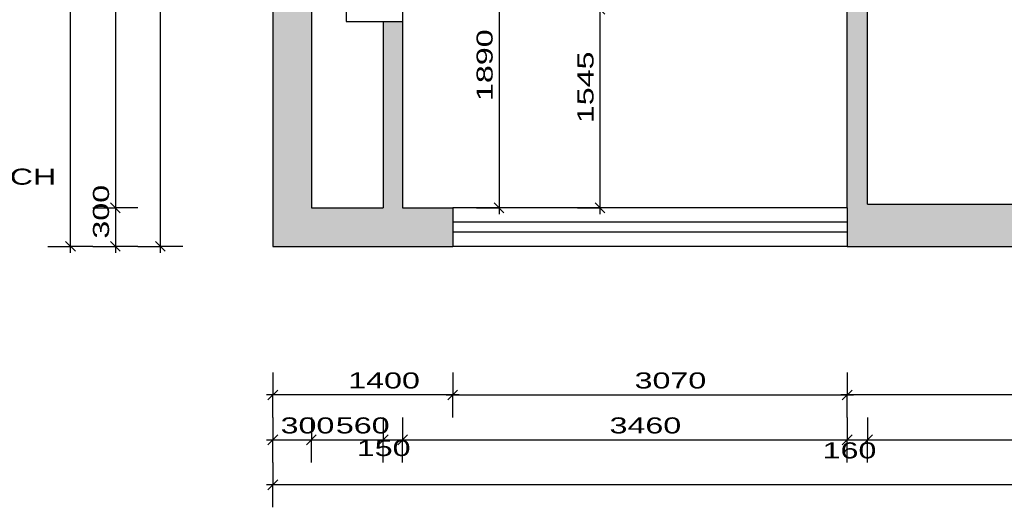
# Model space of a CAD drawing. Extents: x -196363 to 398972, y -489949 to -260582.
# Tile 134 of 256: x 153825 to 161488, y -390484 to -386688. Entities that reach past the tile are written whole.
import ezdxf

# ---------------------------------------------------------------- set-up
doc = ezdxf.new("R2010")
doc.units = 0
doc.header["$MEASUREMENT"] = 0
for name, color, linetype in [('bourani', 15, 'Continuous'), ('koty', 1, 'Continuous'), ('noszdiv', 1, 'Continuous'), ('srafbourani', 15, 'Continuous')]:
    doc.layers.add(name, color=color, linetype=linetype)
doc.styles.add('SPIRITTXTSTYLE1', font='ROMAN')
doc.dimstyles.new('SPIRITSTYLE217', dxfattribs={"dimtxt": 125, "dimasz": 12.7, "dimexe": 175, "dimexo": 980.799194, "dimgap": 50, "dimtad": 1, "dimdec": 3, "dimzin": 0, "dimdsep": 46, "dimlunit": 7, "dimtxsty": 'SPIRITTXTSTYLE1', "dimblk1": '_TICKMARKS217', "dimblk2": '_TICKMARKS217', "dimsah": 1, "dimcen": 0.09, "dimdle": 50, "dimclrd": 1, "dimclre": 1, "dimclrt": 1, "dimadec": 0, "dimazin": 0, "dimtfac": 1, "dimtdec": 4, "dimtofl": 0, "dimtmove": 1, "dimatfit": 0, "dimfxl": 0, "dimtolj": 1, "dimtzin": 0, "dimarcsym": 0})
doc.dimstyles.new('SPIRITSTYLE219', dxfattribs={"dimtxt": 125, "dimasz": 12.7, "dimexe": 175, "dimexo": 1330.793335, "dimgap": 50, "dimtad": 1, "dimdec": 3, "dimzin": 0, "dimdsep": 46, "dimlunit": 7, "dimtxsty": 'SPIRITTXTSTYLE1', "dimblk1": '_TICKMARKS219', "dimblk2": '_TICKMARKS219', "dimsah": 1, "dimcen": 0.09, "dimdle": 50, "dimclrd": 1, "dimclre": 1, "dimclrt": 1, "dimadec": 0, "dimazin": 0, "dimtfac": 1, "dimtdec": 4, "dimtofl": 0, "dimtmove": 1, "dimatfit": 0, "dimfxl": 0, "dimtolj": 1, "dimtzin": 0, "dimarcsym": 0})
doc.dimstyles.new('SPIRITSTYLE220', dxfattribs={"dimtxt": 125, "dimasz": 12.7, "dimexe": 175, "dimexo": 1630.78125, "dimgap": 50, "dimtad": 1, "dimdec": 3, "dimzin": 0, "dimdsep": 46, "dimlunit": 7, "dimtxsty": 'SPIRITTXTSTYLE1', "dimblk1": '_TICKMARKS220', "dimblk2": '_TICKMARKS220', "dimsah": 1, "dimcen": 0.09, "dimdle": 50, "dimclrd": 1, "dimclre": 1, "dimclrt": 1, "dimadec": 0, "dimazin": 0, "dimtfac": 1, "dimtdec": 4, "dimtofl": 0, "dimtmove": 1, "dimatfit": 0, "dimfxl": 0, "dimtolj": 1, "dimtzin": 0, "dimarcsym": 0})
doc.dimstyles.new('SPIRITSTYLE221', dxfattribs={"dimtxt": 125, "dimasz": 12.7, "dimexe": 175, "dimexo": 1660.794922, "dimgap": 50, "dimtad": 1, "dimdec": 3, "dimzin": 0, "dimdsep": 46, "dimlunit": 7, "dimtxsty": 'SPIRITTXTSTYLE1', "dimblk1": '_TICKMARKS221', "dimblk2": '_TICKMARKS221', "dimsah": 1, "dimcen": 0.09, "dimdle": 50, "dimclrd": 1, "dimclre": 1, "dimclrt": 1, "dimadec": 0, "dimazin": 0, "dimtfac": 1, "dimtdec": 4, "dimtofl": 0, "dimtmove": 1, "dimatfit": 0, "dimfxl": 0, "dimtolj": 1, "dimtzin": 0, "dimarcsym": 0})
doc.dimstyles.new('SPIRITSTYLE222', dxfattribs={"dimtxt": 125, "dimasz": 12.7, "dimexe": 175, "dimexo": 1680.787476, "dimgap": 50, "dimtad": 1, "dimdec": 3, "dimzin": 0, "dimdsep": 46, "dimlunit": 7, "dimtxsty": 'SPIRITTXTSTYLE1', "dimblk1": '_TICKMARKS222', "dimblk2": '_TICKMARKS222', "dimsah": 1, "dimcen": 0.09, "dimdle": 50, "dimclrd": 1, "dimclre": 1, "dimclrt": 1, "dimadec": 0, "dimazin": 0, "dimtfac": 1, "dimtdec": 4, "dimtofl": 0, "dimtmove": 1, "dimatfit": 0, "dimfxl": 0, "dimtolj": 1, "dimtzin": 0, "dimarcsym": 0})
doc.dimstyles.new('SPIRITSTYLE363', dxfattribs={"dimtxt": 125, "dimasz": 12.7, "dimexe": 175, "dimexo": 699.861328, "dimgap": 50, "dimtad": 1, "dimdec": 3, "dimzin": 0, "dimdsep": 46, "dimlunit": 7, "dimtxsty": 'SPIRITTXTSTYLE1', "dimblk1": '_TICKMARKS363', "dimblk2": '_TICKMARKS363', "dimsah": 1, "dimcen": 0.09, "dimdle": 50, "dimclrd": 1, "dimclre": 1, "dimclrt": 1, "dimadec": 0, "dimazin": 0, "dimtfac": 1, "dimtdec": 4, "dimtofl": 0, "dimtmove": 1, "dimatfit": 0, "dimfxl": 0, "dimtolj": 1, "dimtzin": 0, "dimarcsym": 0})
doc.dimstyles.new('SPIRITSTYLE365', dxfattribs={"dimtxt": 125, "dimasz": 12.7, "dimexe": 175, "dimexo": 1349.793701, "dimgap": 50, "dimtad": 1, "dimdec": 3, "dimzin": 0, "dimdsep": 46, "dimlunit": 7, "dimtxsty": 'SPIRITTXTSTYLE1', "dimblk1": '_TICKMARKS365', "dimblk2": '_TICKMARKS365', "dimsah": 1, "dimcen": 0.09, "dimdle": 50, "dimclrd": 1, "dimclre": 1, "dimclrt": 1, "dimadec": 0, "dimazin": 0, "dimtfac": 1, "dimtdec": 4, "dimtofl": 0, "dimtmove": 1, "dimatfit": 0, "dimfxl": 0, "dimtolj": 1, "dimtzin": 0, "dimarcsym": 0})
doc.dimstyles.new('SPIRITSTYLE366', dxfattribs={"dimtxt": 125, "dimasz": 12.7, "dimexe": 175, "dimexo": 2059.802979, "dimgap": 50, "dimtad": 1, "dimdec": 3, "dimzin": 0, "dimdsep": 46, "dimlunit": 7, "dimtxsty": 'SPIRITTXTSTYLE1', "dimblk1": '_TICKMARKS366', "dimblk2": '_TICKMARKS366', "dimsah": 1, "dimcen": 0.09, "dimdle": 50, "dimclrd": 1, "dimclre": 1, "dimclrt": 1, "dimadec": 0, "dimazin": 0, "dimtfac": 1, "dimtdec": 4, "dimtofl": 0, "dimtmove": 1, "dimatfit": 0, "dimfxl": 0, "dimtolj": 1, "dimtzin": 0, "dimarcsym": 0})
doc.dimstyles.new('SPIRITSTYLE367', dxfattribs={"dimtxt": 125, "dimasz": 12.7, "dimexe": 175, "dimexo": 1399.849609, "dimgap": 50, "dimtad": 1, "dimdec": 3, "dimzin": 0, "dimdsep": 46, "dimlunit": 7, "dimtxsty": 'SPIRITTXTSTYLE1', "dimblk1": '_TICKMARKS367', "dimblk2": '_TICKMARKS367', "dimsah": 1, "dimcen": 0.09, "dimdle": 50, "dimclrd": 1, "dimclre": 1, "dimclrt": 1, "dimadec": 0, "dimazin": 0, "dimtfac": 1, "dimtdec": 4, "dimtofl": 0, "dimtmove": 1, "dimatfit": 0, "dimfxl": 0, "dimtolj": 1, "dimtzin": 0, "dimarcsym": 0})
doc.dimstyles.new('SPIRITSTYLE393', dxfattribs={"dimtxt": 125, "dimasz": 12.7, "dimexe": 175, "dimexo": 1016.021851, "dimgap": 50, "dimtad": 1, "dimdec": 3, "dimzin": 0, "dimdsep": 46, "dimlunit": 7, "dimtxsty": 'SPIRITTXTSTYLE1', "dimblk1": '_TICKMARKS393', "dimblk2": '_TICKMARKS393', "dimsah": 1, "dimcen": 0.09, "dimdle": 50, "dimclrd": 1, "dimclre": 1, "dimclrt": 1, "dimadec": 0, "dimazin": 0, "dimtfac": 1, "dimtdec": 4, "dimtofl": 0, "dimtmove": 1, "dimatfit": 0, "dimfxl": 0, "dimtolj": 1, "dimtzin": 0, "dimarcsym": 0})
doc.dimstyles.new('SPIRITSTYLE394', dxfattribs={"dimtxt": 125, "dimasz": 12.7, "dimexe": 175, "dimexo": 236.261703, "dimgap": 50, "dimtad": 1, "dimdec": 3, "dimzin": 0, "dimdsep": 46, "dimlunit": 7, "dimtxsty": 'SPIRITTXTSTYLE1', "dimblk1": '_TICKMARKS394', "dimblk2": '_TICKMARKS394', "dimsah": 1, "dimcen": 0.09, "dimdle": 50, "dimclrd": 1, "dimclre": 1, "dimclrt": 1, "dimadec": 0, "dimazin": 0, "dimtfac": 1, "dimtdec": 4, "dimtofl": 0, "dimtmove": 1, "dimatfit": 0, "dimfxl": 0, "dimtolj": 1, "dimtzin": 0, "dimarcsym": 0})
pattern_1 = [(45.000008, (858026.688, -24615.152), (-8.41899395, 25.25696945), [0, -23.8125])]

# ---------------------------------------------------------------- blocks, each defined once
blk = doc.blocks.new('_TICKMARKS363')
at = {"color": 1, "linetype": 'Continuous'}
blk.add_line((-3, -3), (3, 3), dxfattribs=at)
blk = doc.blocks.new('*D853')
at = {"color": 1, "linetype": 'Continuous', "ltscale": 300}
for p, q in [((154919.90625, -388502.875, 1723.80005), (154919.90625, -383362.875, 1723.80005)), ((154744.90625, -383412.875, 1723.80005), (154919.90625, -383412.875, 1723.80005)), ((155094.90625, -383412.875, 1723.80005), (154919.90625, -383412.875, 1723.80005)), ((154744.90625, -388452.875, 1723.80005), (154919.90625, -388452.875, 1723.80005)), ((155094.90625, -388452.875, 1723.80005), (154919.90625, -388452.875, 1723.80005))]:
    blk.add_line(p, q, dxfattribs=at)
at = {"color": 1, "linetype": 'Continuous', "ltscale": 300, "xscale": 12.69999980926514, "yscale": 12.69999980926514, "zscale": 12.69999980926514}
for p, rotation in [((154919.90625, -383412.875, 1723.80005), 90.00000250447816), ((154919.90625, -388452.875, 1723.80005), 270.0000006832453)]:
    blk.add_blockref('_TICKMARKS363', p, dxfattribs=dict(at, rotation=rotation))
at = {"color": 1, "linetype": 'Continuous', "ltscale": 300, "style": 'SPIRITTXTSTYLE1', "width": 1.5}
blk.add_text('5040', height=125, rotation=90.000002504, dxfattribs=at).set_placement((154869.90625, -386051.90625, 1723.80005))
blk = doc.blocks.new('_TICKMARKS365')
at = {"color": 1, "linetype": 'Continuous'}
blk.add_line((-3, -3), (3, 3), dxfattribs=at)
blk = doc.blocks.new('*D859')
at = {"color": 1, "linetype": 'Continuous', "ltscale": 300}
for p, q in [((154569.921875, -379912.875, 1723.800049), (154569.921875, -388202.875, 1723.800049)), ((154394.921875, -379962.90625, 1723.800049), (154569.921875, -379962.90625, 1723.800049)), ((154744.90625, -379962.90625, 1723.800049), (154569.921875, -379962.90625, 1723.800049)), ((154394.921875, -388152.875, 1723.800049), (154569.921875, -388152.875, 1723.800049)), ((154744.90625, -388152.875, 1723.800049), (154569.921875, -388152.875, 1723.800049))]:
    blk.add_line(p, q, dxfattribs=at)
at = {"color": 1, "linetype": 'Continuous', "ltscale": 300, "xscale": 12.69999980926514, "yscale": 12.69999980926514, "zscale": 12.69999980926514}
for p, rotation in [((154569.921875, -379962.90625, 1723.800049), 90.00000250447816), ((154569.921875, -388152.875, 1723.800049), -90.00000250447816)]:
    blk.add_blockref('_TICKMARKS365', p, dxfattribs=dict(at, rotation=rotation))
at = {"color": 1, "linetype": 'Continuous', "ltscale": 300, "style": 'SPIRITTXTSTYLE1', "width": 1.5}
blk.add_text('8190', height=125, rotation=450.0000193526, dxfattribs=at).set_placement((154519.90625, -384170.96875, 1723.800049))
blk = doc.blocks.new('_TICKMARKS366')
at = {"color": 1, "linetype": 'Continuous'}
blk.add_line((-3, -3), (3, 3), dxfattribs=at)
blk = doc.blocks.new('*D860')
at = {"color": 1, "linetype": 'Continuous', "ltscale": 300}
for p, q in [((154394.921875, -388152.875, 1723.800049), (154569.921875, -388152.875, 1723.800049)), ((154569.921875, -388102.875, 1723.800049), (154569.921875, -388502.875, 1723.800049)), ((154744.90625, -388152.875, 1723.800049), (154569.921875, -388152.875, 1723.800049)), ((154394.921875, -388452.875, 1723.800049), (154569.921875, -388452.875, 1723.800049)), ((154744.90625, -388452.875, 1723.800049), (154569.921875, -388452.875, 1723.800049))]:
    blk.add_line(p, q, dxfattribs=at)
at = {"color": 1, "linetype": 'Continuous', "ltscale": 300, "xscale": 12.69999980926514, "yscale": 12.69999980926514, "zscale": 12.69999980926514}
for p, rotation in [((154569.921875, -388152.875, 1723.800049), 90.00000250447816), ((154569.921875, -388452.875, 1723.800049), -90.00000250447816)]:
    blk.add_blockref('_TICKMARKS366', p, dxfattribs=dict(at, rotation=rotation))
at = {"color": 1, "linetype": 'Continuous', "ltscale": 300, "style": 'SPIRITTXTSTYLE1', "width": 1.5}
blk.add_text('300', height=125, rotation=450.0000193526, dxfattribs=at).set_placement((154519.90625, -388392.15625, 1723.800049))
blk = doc.blocks.new('_TICKMARKS367')
at = {"color": 1, "linetype": 'Continuous'}
blk.add_line((-3, -3), (3, 3), dxfattribs=at)
blk = doc.blocks.new('*D861')
at = {"color": 1, "linetype": 'Continuous', "ltscale": 300}
for p, q in [((154219.921875, -388502.875, 1723.800049), (154219.921875, -379612.90625, 1723.800049)), ((154044.921875, -379662.90625, 1723.800049), (154219.921875, -379662.90625, 1723.800049)), ((154394.921875, -379662.90625, 1723.800049), (154219.921875, -379662.90625, 1723.800049)), ((154044.921875, -388452.875, 1723.800049), (154219.921875, -388452.875, 1723.800049)), ((154394.921875, -388452.875, 1723.800049), (154219.921875, -388452.875, 1723.800049))]:
    blk.add_line(p, q, dxfattribs=at)
at = {"color": 1, "linetype": 'Continuous', "ltscale": 300, "xscale": 12.69999980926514, "yscale": 12.69999980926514, "zscale": 12.69999980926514}
for p, rotation in [((154219.921875, -379662.90625, 1723.800049), 90.00000250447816), ((154219.921875, -388452.875, 1723.800049), 270.0000006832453)]:
    blk.add_blockref('_TICKMARKS367', p, dxfattribs=dict(at, rotation=rotation))
at = {"color": 1, "linetype": 'Continuous', "ltscale": 300, "style": 'SPIRITTXTSTYLE1', "width": 1.5}
blk.add_text('8790', height=125, rotation=90.0000025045, dxfattribs=at).set_placement((154169.921875, -384176.90625, 1723.800049))
blk = doc.blocks.new('_TICKMARKS217')
at = {"color": 1, "linetype": 'Continuous'}
blk.add_line((-3, -3), (3, 3), dxfattribs=at)
blk = doc.blocks.new('*D954')
at = {"color": 1, "linetype": 'Continuous', "ltscale": 300}
for p, q in [((160264.71875, -389433.65625, 1723.800049), (160264.71875, -389608.65625, 1723.800049)), ((163189.734375, -389433.65625, 1723.800049), (163189.734375, -389608.65625, 1723.800049)), ((163239.734375, -389608.65625, 1723.800049), (160214.734375, -389608.65625, 1723.800049)), ((160264.71875, -389783.65625, 1723.800049), (160264.71875, -389608.65625, 1723.800049)), ((163189.734375, -389783.65625, 1723.800049), (163189.734375, -389608.65625, 1723.800049))]:
    blk.add_line(p, q, dxfattribs=at)
at = {"color": 1, "linetype": 'Continuous', "ltscale": 300, "xscale": 12.69999980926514, "yscale": 12.69999980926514, "zscale": 12.69999980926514}
for p, rotation in [((160264.71875, -389608.65625, 1723.800049), 180.0000050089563), ((163189.734375, -389608.65625, 1723.800049), 360.0000100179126)]:
    blk.add_blockref('_TICKMARKS217', p, dxfattribs=dict(at, rotation=rotation))
at = {"color": 1, "linetype": 'Continuous', "ltscale": 300, "style": 'SPIRITTXTSTYLE1', "width": 1.5}
blk.add_text('2925', height=125, rotation=360.0000100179, dxfattribs=at).set_placement((161608.1875, -389558.6875, 1723.800049))
blk = doc.blocks.new('*D955')
at = {"color": 1, "linetype": 'Continuous', "ltscale": 300}
for p, q in [((157194.75, -389433.65625, 1723.80005), (157194.75, -389608.65625, 1723.80005)), ((160264.71875, -389433.65625, 1723.80005), (160264.71875, -389608.65625, 1723.80005)), ((157144.75, -389608.65625, 1723.80005), (160314.71875, -389608.65625, 1723.80005)), ((157194.75, -389783.65625, 1723.80005), (157194.75, -389608.65625, 1723.80005)), ((160264.71875, -389783.65625, 1723.80005), (160264.71875, -389608.65625, 1723.80005))]:
    blk.add_line(p, q, dxfattribs=at)
at = {"color": 1, "linetype": 'Continuous', "ltscale": 300, "xscale": 12.69999980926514, "yscale": 12.69999980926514, "zscale": 12.69999980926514, "rotation": 180.0000050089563}
blk.add_blockref('_TICKMARKS217', (157194.75, -389608.65625, 1723.80005), dxfattribs=at)
at = {"color": 1, "linetype": 'Continuous', "ltscale": 300, "xscale": 12.69999980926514, "yscale": 12.69999980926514, "zscale": 12.69999980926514}
blk.add_blockref('_TICKMARKS217', (160264.71875, -389608.65625, 1723.80005), dxfattribs=at)
at = {"color": 1, "linetype": 'Continuous', "ltscale": 300, "style": 'SPIRITTXTSTYLE1', "width": 1.5}
blk.add_text('3070', height=125, dxfattribs=at).set_placement((158610.6875, -389558.6875, 1723.80005))
blk = doc.blocks.new('*D956')
at = {"color": 1, "linetype": 'Continuous', "ltscale": 300}
for p, q in [((155794.765625, -389433.65625, 1723.800049), (155794.765625, -389608.65625, 1723.800049)), ((157194.75, -389433.65625, 1723.800049), (157194.75, -389608.65625, 1723.800049)), ((157244.734375, -389608.65625, 1723.800049), (155744.78125, -389608.65625, 1723.800049)), ((155794.765625, -389783.65625, 1723.800049), (155794.765625, -389608.65625, 1723.800049)), ((157194.75, -389783.65625, 1723.800049), (157194.75, -389608.65625, 1723.800049))]:
    blk.add_line(p, q, dxfattribs=at)
at = {"color": 1, "linetype": 'Continuous', "ltscale": 300, "xscale": 12.69999980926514, "yscale": 12.69999980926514, "zscale": 12.69999980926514}
for p, rotation in [((155794.765625, -389608.65625, 1723.800049), 180.0000050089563), ((157194.75, -389608.65625, 1723.800049), 360.0000100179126)]:
    blk.add_blockref('_TICKMARKS217', p, dxfattribs=dict(at, rotation=rotation))
at = {"color": 1, "linetype": 'Continuous', "ltscale": 300, "style": 'SPIRITTXTSTYLE1', "width": 1.5}
blk.add_text('1400', height=125, rotation=360.0000100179, dxfattribs=at).set_placement((156381.65625, -389558.6875, 1723.800049))
blk = doc.blocks.new('_TICKMARKS219')
at = {"color": 1, "linetype": 'Continuous'}
blk.add_line((-3, -3), (3, 3), dxfattribs=at)
blk = doc.blocks.new('*D957')
at = {"color": 1, "linetype": 'Continuous', "ltscale": 300}
for p, q in [((155794.765625, -389783.65625, 1723.800049), (155794.765625, -389958.65625, 1723.800049)), ((156094.703125, -389783.65625, 1723.800049), (156094.703125, -389958.65625, 1723.800049)), ((155744.78125, -389958.65625, 1723.800049), (156144.703125, -389958.65625, 1723.800049)), ((155794.765625, -390133.65625, 1723.800049), (155794.765625, -389958.65625, 1723.800049)), ((156094.703125, -390133.65625, 1723.800049), (156094.703125, -389958.65625, 1723.800049))]:
    blk.add_line(p, q, dxfattribs=at)
at = {"color": 1, "linetype": 'Continuous', "ltscale": 300, "xscale": 12.69999980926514, "yscale": 12.69999980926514, "zscale": 12.69999980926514, "rotation": 180.0000050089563}
blk.add_blockref('_TICKMARKS219', (155794.765625, -389958.65625, 1723.800049), dxfattribs=at)
at = {"color": 1, "linetype": 'Continuous', "ltscale": 300, "xscale": 12.69999980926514, "yscale": 12.69999980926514, "zscale": 12.69999980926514}
blk.add_blockref('_TICKMARKS219', (156094.703125, -389958.65625, 1723.800049), dxfattribs=at)
at = {"color": 1, "linetype": 'Continuous', "ltscale": 300, "style": 'SPIRITTXTSTYLE1', "width": 1.5}
blk.add_text('300', height=125, dxfattribs=at).set_placement((155855.453125, -389908.6875, 1723.800049))
blk = doc.blocks.new('_TICKMARKS220')
at = {"color": 1, "linetype": 'Continuous'}
blk.add_line((-3, -3), (3, 3), dxfattribs=at)
blk = doc.blocks.new('*D958')
at = {"color": 1, "linetype": 'Continuous', "ltscale": 300}
for p, q in [((156094.703125, -389783.65625, 1723.800049), (156094.703125, -389958.65625, 1723.800049)), ((156654.75, -389783.65625, 1723.800049), (156654.75, -389958.65625, 1723.800049)), ((156044.71875, -389958.65625, 1723.800049), (156704.75, -389958.65625, 1723.800049)), ((156094.703125, -390133.65625, 1723.800049), (156094.703125, -389958.65625, 1723.800049)), ((156654.75, -390133.65625, 1723.800049), (156654.75, -389958.65625, 1723.800049))]:
    blk.add_line(p, q, dxfattribs=at)
at = {"color": 1, "linetype": 'Continuous', "ltscale": 300, "xscale": 12.69999980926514, "yscale": 12.69999980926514, "zscale": 12.69999980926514, "rotation": 180.0000050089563}
blk.add_blockref('_TICKMARKS220', (156094.703125, -389958.65625, 1723.800049), dxfattribs=at)
at = {"color": 1, "linetype": 'Continuous', "ltscale": 300, "xscale": 12.69999980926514, "yscale": 12.69999980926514, "zscale": 12.69999980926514}
blk.add_blockref('_TICKMARKS220', (156654.75, -389958.65625, 1723.800049), dxfattribs=at)
at = {"color": 1, "linetype": 'Continuous', "ltscale": 300, "style": 'SPIRITTXTSTYLE1', "width": 1.5}
blk.add_text('560', height=125, dxfattribs=at).set_placement((156285.4375, -389908.6875, 1723.800049))
blk = doc.blocks.new('*D959')
at = {"color": 1, "linetype": 'Continuous', "ltscale": 300}
for p, q in [((156654.75, -389783.65625, 1723.80005), (156654.75, -389958.65625, 1723.80005)), ((156804.71875, -389783.65625, 1723.80005), (156804.71875, -389958.65625, 1723.80005)), ((156604.75, -389958.65625, 1723.80005), (156854.71875, -389958.65625, 1723.80005)), ((156654.75, -390133.65625, 1723.80005), (156654.75, -389958.65625, 1723.80005)), ((156804.71875, -390133.65625, 1723.80005), (156804.71875, -389958.65625, 1723.80005))]:
    blk.add_line(p, q, dxfattribs=at)
at = {"color": 1, "linetype": 'Continuous', "ltscale": 300, "xscale": 12.69999980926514, "yscale": 12.69999980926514, "zscale": 12.69999980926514, "rotation": 180.0000050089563}
blk.add_blockref('_TICKMARKS220', (156654.75, -389958.65625, 1723.80005), dxfattribs=at)
at = {"color": 1, "linetype": 'Continuous', "ltscale": 300, "xscale": 12.69999980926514, "yscale": 12.69999980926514, "zscale": 12.69999980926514}
blk.add_blockref('_TICKMARKS220', (156804.71875, -389958.65625, 1723.80005), dxfattribs=at)
at = {"color": 1, "linetype": 'Continuous', "ltscale": 300, "style": 'SPIRITTXTSTYLE1', "width": 1.5}
blk.add_text('150', height=125, dxfattribs=at).set_placement((156448.625, -390084.65625, 1723.80005))
blk = doc.blocks.new('*D960')
at = {"color": 1, "linetype": 'Continuous', "ltscale": 300}
for p, q in [((156804.71875, -389783.65625, 1723.800049), (156804.71875, -389958.65625, 1723.800049)), ((160264.71875, -389783.65625, 1723.800049), (160264.71875, -389958.65625, 1723.800049)), ((156754.71875, -389958.65625, 1723.800049), (160314.71875, -389958.65625, 1723.800049)), ((156804.71875, -390133.65625, 1723.800049), (156804.71875, -389958.65625, 1723.800049)), ((160264.71875, -390133.65625, 1723.800049), (160264.71875, -389958.65625, 1723.800049))]:
    blk.add_line(p, q, dxfattribs=at)
at = {"color": 1, "linetype": 'Continuous', "ltscale": 300, "xscale": 12.69999980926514, "yscale": 12.69999980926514, "zscale": 12.69999980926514, "rotation": 180.0000050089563}
blk.add_blockref('_TICKMARKS220', (156804.71875, -389958.65625, 1723.800049), dxfattribs=at)
at = {"color": 1, "linetype": 'Continuous', "ltscale": 300, "xscale": 12.69999980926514, "yscale": 12.69999980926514, "zscale": 12.69999980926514}
blk.add_blockref('_TICKMARKS220', (160264.71875, -389958.65625, 1723.800049), dxfattribs=at)
at = {"color": 1, "linetype": 'Continuous', "ltscale": 300, "style": 'SPIRITTXTSTYLE1', "width": 1.5}
blk.add_text('3460', height=125, dxfattribs=at).set_placement((158415.671875, -389908.6875, 1723.800049))
blk = doc.blocks.new('*D961')
at = {"color": 1, "linetype": 'Continuous', "ltscale": 300}
for p, q in [((160264.71875, -389783.65625, 1723.800049), (160264.71875, -389958.65625, 1723.800049)), ((160424.71875, -389783.65625, 1723.800049), (160424.71875, -389958.65625, 1723.800049)), ((160214.734375, -389958.65625, 1723.800049), (160474.703125, -389958.65625, 1723.800049)), ((160264.71875, -390133.65625, 1723.800049), (160264.71875, -389958.65625, 1723.800049)), ((160424.71875, -390133.65625, 1723.800049), (160424.71875, -389958.65625, 1723.800049))]:
    blk.add_line(p, q, dxfattribs=at)
at = {"color": 1, "linetype": 'Continuous', "ltscale": 300, "xscale": 12.69999980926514, "yscale": 12.69999980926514, "zscale": 12.69999980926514, "rotation": 180.0000050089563}
blk.add_blockref('_TICKMARKS219', (160264.71875, -389958.65625, 1723.800049), dxfattribs=at)
at = {"color": 1, "linetype": 'Continuous', "ltscale": 300, "xscale": 12.69999980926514, "yscale": 12.69999980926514, "zscale": 12.69999980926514}
blk.add_blockref('_TICKMARKS219', (160424.71875, -389958.65625, 1723.800049), dxfattribs=at)
at = {"color": 1, "linetype": 'Continuous', "ltscale": 300, "style": 'SPIRITTXTSTYLE1', "width": 1.5}
blk.add_text('160', height=125, dxfattribs=at).set_placement((160074.375, -390102.9375, 1723.800049))
blk = doc.blocks.new('_TICKMARKS221')
at = {"color": 1, "linetype": 'Continuous'}
blk.add_line((-3, -3), (3, 3), dxfattribs=at)
blk = doc.blocks.new('*D962')
at = {"color": 1, "linetype": 'Continuous', "ltscale": 300}
for p, q in [((160424.71875, -389783.65625, 1723.800049), (160424.71875, -389958.65625, 1723.800049)), ((174619.734375, -389783.65625, 1723.800049), (174619.734375, -389958.65625, 1723.800049)), ((160374.71875, -389958.65625, 1723.800049), (174669.734375, -389958.65625, 1723.800049)), ((160424.71875, -390133.65625, 1723.800049), (160424.71875, -389958.65625, 1723.800049)), ((174619.734375, -390133.65625, 1723.800049), (174619.734375, -389958.65625, 1723.800049))]:
    blk.add_line(p, q, dxfattribs=at)
at = {"color": 1, "linetype": 'Continuous', "ltscale": 300, "xscale": 12.69999980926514, "yscale": 12.69999980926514, "zscale": 12.69999980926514, "rotation": 180.0000050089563}
blk.add_blockref('_TICKMARKS221', (160424.71875, -389958.65625, 1723.800049), dxfattribs=at)
at = {"color": 1, "linetype": 'Continuous', "ltscale": 300, "xscale": 12.69999980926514, "yscale": 12.69999980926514, "zscale": 12.69999980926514}
blk.add_blockref('_TICKMARKS221', (174619.734375, -389958.65625, 1723.800049), dxfattribs=at)
at = {"color": 1, "linetype": 'Continuous', "ltscale": 300, "style": 'SPIRITTXTSTYLE1', "width": 1.5}
blk.add_text('14195', height=125, dxfattribs=at).set_placement((167385.3125, -389908.6875, 1723.800049))
blk = doc.blocks.new('_TICKMARKS222')
at = {"color": 1, "linetype": 'Continuous'}
blk.add_line((-3, -3), (3, 3), dxfattribs=at)
blk = doc.blocks.new('*D968')
at = {"color": 1, "linetype": 'Continuous', "ltscale": 300}
for p, q in [((155794.765625, -390133.65625, 1723.800049), (155794.765625, -390308.65625, 1723.800049)), ((181364.734375, -390133.65625, 1723.800049), (181364.734375, -390308.65625, 1723.800049)), ((181414.71875, -390308.65625, 1723.800049), (155744.78125, -390308.65625, 1723.800049)), ((155794.765625, -390483.65625, 1723.800049), (155794.765625, -390308.65625, 1723.800049)), ((181364.734375, -390483.65625, 1723.800049), (181364.734375, -390308.65625, 1723.800049))]:
    blk.add_line(p, q, dxfattribs=at)
at = {"color": 1, "linetype": 'Continuous', "ltscale": 300, "xscale": 12.69999980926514, "yscale": 12.69999980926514, "zscale": 12.69999980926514}
for p, rotation in [((155794.765625, -390308.65625, 1723.800049), 180.0000050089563), ((181364.734375, -390308.65625, 1723.800049), 360.0000100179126)]:
    blk.add_blockref('_TICKMARKS222', p, dxfattribs=dict(at, rotation=rotation))
at = {"color": 1, "linetype": 'Continuous', "ltscale": 300, "style": 'SPIRITTXTSTYLE1', "width": 1.5}
blk.add_text('25570', height=125, rotation=360.0000100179, dxfattribs=at).set_placement((168430.953125, -390258.6875, 1723.800049))
blk = doc.blocks.new('_TICKMARKS393')
at = {"color": 1, "linetype": 'Continuous'}
blk.add_line((-3, -3), (3, 3), dxfattribs=at)
blk = doc.blocks.new('*D991')
at = {"color": 1, "linetype": 'Continuous', "ltscale": 300}
for p, q in [((157555.75, -386212.875, 1723.80005), (157555.75, -388202.875, 1723.80005)), ((157380.75, -386262.875, 1723.80005), (157555.75, -386262.875, 1723.80005)), ((157730.75, -386262.875, 1723.80005), (157555.75, -386262.875, 1723.80005)), ((157380.75, -388152.875, 1723.80005), (157555.75, -388152.875, 1723.80005)), ((157730.75, -388152.875, 1723.80005), (157555.75, -388152.875, 1723.80005))]:
    blk.add_line(p, q, dxfattribs=at)
at = {"color": 1, "linetype": 'Continuous', "ltscale": 300, "xscale": 12.69999980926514, "yscale": 12.69999980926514, "zscale": 12.69999980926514}
for p, rotation in [((157555.75, -386262.875, 1723.80005), 90.00000250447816), ((157555.75, -388152.875, 1723.80005), -90.00000250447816)]:
    blk.add_blockref('_TICKMARKS393', p, dxfattribs=dict(at, rotation=rotation))
at = {"color": 1, "linetype": 'Continuous', "ltscale": 300, "style": 'SPIRITTXTSTYLE1', "width": 1.5}
blk.add_text('1890', height=125, rotation=450.000019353, dxfattribs=at).set_placement((157505.75, -387320.96875, 1723.80005))
blk = doc.blocks.new('_TICKMARKS394')
at = {"color": 1, "linetype": 'Continuous'}
blk.add_line((-3, -3), (3, 3), dxfattribs=at)
blk = doc.blocks.new('*D992')
at = {"color": 1, "linetype": 'Continuous', "ltscale": 300}
for p, q in [((158165.96875, -386607.875, 1723.80005), (158340.96875, -386607.875, 1723.80005)), ((158340.96875, -386557.875, 1723.80005), (158340.96875, -388202.875, 1723.80005)), ((158515.96875, -386607.875, 1723.80005), (158340.96875, -386607.875, 1723.80005)), ((158165.96875, -388152.875, 1723.80005), (158340.96875, -388152.875, 1723.80005)), ((158515.96875, -388152.875, 1723.80005), (158340.96875, -388152.875, 1723.80005))]:
    blk.add_line(p, q, dxfattribs=at)
at = {"color": 1, "linetype": 'Continuous', "ltscale": 300, "xscale": 12.69999980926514, "yscale": 12.69999980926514, "zscale": 12.69999980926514}
for p, rotation in [((158340.96875, -386607.875, 1723.80005), 90.00000250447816), ((158340.96875, -388152.875, 1723.80005), -90.00000250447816)]:
    blk.add_blockref('_TICKMARKS394', p, dxfattribs=dict(at, rotation=rotation))
at = {"color": 1, "linetype": 'Continuous', "ltscale": 300, "style": 'SPIRITTXTSTYLE1', "width": 1.5}
blk.add_text('1545', height=125, rotation=450.000019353, dxfattribs=at).set_placement((158290.96875, -387493.4375, 1723.80005))

msp = doc.modelspace()

# ---------------------------------------------------------------- hatches: boundary and pattern name
at = {"layer": 'srafbourani', "linetype": 'Continuous', "ltscale": 300}
h = msp.add_hatch(dxfattribs=at)
h.set_pattern_fill('Nasyp-1', color=15, scale=23.8125, angle=45.000008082, style=0, pattern_type=2)
h.set_pattern_definition(pattern_1)
h.paths.add_polyline_path([(163189.73438, -388452.875), (163189.73438, -388122.875), (160424.71875, -388122.875), (160424.71875, -382532.875), (160364.73438, -382532.875), (160364.73438, -382477.875), (160324.70312, -382477.875), (160324.70312, -382532.875), (160264.71875, -382532.875), (160264.71875, -388152.875), (160264.71875, -388452.875)], flags=0)
h = msp.add_hatch(dxfattribs=at)
h.set_pattern_fill('Nasyp-1', color=15, scale=23.8125, angle=45.000008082, style=0, pattern_type=2)
h.set_pattern_definition(pattern_1)
h.paths.add_polyline_path([(157194.75, -388452.875), (157194.75, -388152.875), (156804.71875, -388152.875), (156804.71875, -386702.90625), (156654.75, -386702.90625), (156654.75, -388152.875), (156094.70312, -388152.875), (156094.70312, -386412.875), (156364.73438, -386412.875), (156364.73438, -386262.875), (156094.70312, -386262.875), (156094.70312, -383412.875), (155794.76562, -383412.875), (155794.76562, -388452.875)], flags=0)

# ---------------------------------------------------------------- linework, layer by layer
at = {"layer": 'bourani', "color": 15, "linetype": 'Continuous', "ltscale": 300}
for p, q in [((160264.71875, -388152.875, 2623.80005), (160264.71875, -382532.875, 2623.80005)), ((160424.71875, -388122.875, 2623.80005), (160424.71875, -382532.875, 2623.80005)), ((155794.76562, -383412.875, 2623.80005), (155794.76562, -388452.875, 2623.80005)), ((156094.70312, -386412.875, 2623.80005), (156094.70312, -388152.875, 2623.80005)), ((156654.75, -386702.90625, 2623.80005), (156654.75, -388152.875, 2623.80005)), ((156804.71875, -386702.90625, 2623.80005), (156804.71875, -388152.875, 2623.80005)), ((156094.70312, -388152.875, 2623.80005), (156654.75, -388152.875, 2623.80005)), ((156804.71875, -388152.875, 2623.80005), (157194.75, -388152.875, 2623.80005)), ((157194.75, -388152.875, 2623.80005), (157194.75, -388452.875, 2623.80005)), ((160264.71875, -388152.875, 3447.6001), (157194.75, -388152.875, 3447.6001)), ((160264.71875, -388152.875, 2623.80005), (160264.71875, -388152.875, 2623.80005)), ((160264.71875, -388152.875, 2623.80005), (160264.71875, -388452.875, 2623.80005)), ((160424.71875, -388122.875, 2623.80005), (163189.73438, -388122.875, 2623.80005)), ((160264.71875, -388262.875, 3523.80005), (157194.75, -388262.875, 3523.80005)), ((160264.71875, -388342.875, 3523.80005), (157194.75, -388342.875, 3523.80005)), ((155794.76562, -388452.875, 2623.80005), (157194.75, -388452.875, 2623.80005)), ((160264.71875, -388452.875, 3447.6001), (157194.75, -388452.875, 3447.6001)), ((160264.71875, -388452.875, 2623.80005), (163189.73438, -388452.875, 2623.80005))]:
    msp.add_line(p, q, dxfattribs=at)
at = {"layer": 'noszdiv', "color": 1, "linetype": 'Continuous', "ltscale": 300}
for p, q in [((156804.71875, -386262.875, 2623.80005), (156804.71875, -386702.90625, 2623.80005)), ((156364.73438, -386412.875, 2623.80005), (156364.73438, -386702.90625, 2623.80005)), ((156364.73438, -386702.90625, 2623.80005), (156654.75, -386702.90625, 2623.80005)), ((156654.75, -386702.90625, 2623.80005), (156804.71875, -386702.90625, 2623.80005))]:
    msp.add_line(p, q, dxfattribs=at)

# ---------------------------------------------------------------- texts
at = {"layer": 'koty', "color": 1, "linetype": 'Continuous', "ltscale": 292.5, "style": 'SPIRITTXTSTYLE1', "width": 1.5}
msp.add_text('TLOU%%138%%141KA V MM - POZN%%193MKA', height=125, dxfattribs=at).set_placement((149664.70312, -387620.90625))
at = {"layer": 'koty', "color": 1, "linetype": 'Continuous', "ltscale": 304.799988, "style": 'SPIRITTXTSTYLE1', "width": 1.5}
msp.add_text('ÄB SLOUPY, ZDIVO Z CIHEL PLN%%221CH', height=125, dxfattribs=at).set_placement((149664.70312, -387972.25))

# ---------------------------------------------------------------- dimensions: what is measured, and where the dimension line sits
at = {"layer": 'koty', "color": 1, "linetype": 'Continuous', "ltscale": 300}
for base, p1, p2, dimstyle, picture, middle in [((154219.92188, -388452.875, 1723.80005), (155794.76562, -388452.875, 1723.80005), (155794.76562, -379662.90625, 1723.80005), 'SPIRITSTYLE367', '*D861', (154219.92188, -384057.875, 1723.80005)), ((154569.92188, -379962.90625, 1723.80005), (156094.70312, -379962.90625, 1723.80005), (156999.73438, -388152.875, 1723.80005), 'SPIRITSTYLE365', '*D859', (154569.92188, -384057.875, 1723.80005)), ((154919.90625, -388452.875, 1723.80005), (155794.76562, -388452.875, 1723.80005), (155794.76562, -383412.875, 1723.80005), 'SPIRITSTYLE363', '*D853', (154919.90625, -385932.875, 1723.80005)), ((157555.75, -386262.875, 1723.80005), (156364.73438, -386262.875, 1723.80005), (156364.73438, -388152.875, 1723.80005), 'SPIRITSTYLE393', '*D991', (157555.75, -387207.875, 1723.80005)), ((158340.96875, -386607.875, 1723.80005), (158752.23438, -386607.875, 1723.80005), (158729.76562, -388152.875, 1723.80005), 'SPIRITSTYLE394', '*D992', (158340.96875, -387380.375, 1723.80005)), ((154569.92188, -388152.875, 1723.80005), (156804.71875, -388152.875, 1723.80005), (156804.71875, -388452.875, 1723.80005), 'SPIRITSTYLE366', '*D860', (154569.92188, -388302.875, 1723.80005))]:
    dim = msp.add_linear_dim(base=base, p1=p1, p2=p2, angle=90.000002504, dimstyle=dimstyle, dxfattribs=at)
    dim.commit()
    dim.dimension.update_dxf_attribs({"geometry": picture, "text_midpoint": middle})
for base, p1, p2, dimstyle, picture, middle in [((155794.765625, -389958.65625, 1723.8000488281), (155794.765625, -388452.875, 1723.8000488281), (156094.703125, -388152.875, 1723.8000488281), 'SPIRITSTYLE219', '*D957', (155944.734375, -389958.65625, 1723.8000488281)), ((156094.70312, -389958.65625, 1723.80005), (156094.70312, -388152.875, 1723.80005), (156654.75, -388152.875, 1723.80005), 'SPIRITSTYLE220', '*D958', (156374.73438, -389958.65625, 1723.80005)), ((156804.71875, -389958.65625, 1723.80005), (156804.71875, -388152.875, 1723.80005), (160264.71875, -388152.875, 1723.80005), 'SPIRITSTYLE220', '*D960', (158534.71875, -389958.65625, 1723.80005)), ((160424.71875, -389958.65625, 1723.80005), (160424.71875, -388122.875, 1723.80005), (174619.73438, -388122.875, 1723.80005), 'SPIRITSTYLE221', '*D962', (167522.23438, -389958.65625, 1723.80005)), ((157194.75, -389608.65625, 1723.80005), (157194.75, -388452.875, 1723.80005), (155794.76562, -388452.875, 1723.80005), 'SPIRITSTYLE217', '*D956', (156494.76562, -389608.65625, 1723.80005)), ((181364.73438, -390308.65625, 1723.80005), (181364.73438, -388452.875, 1723.80005), (155794.76562, -388452.875, 1723.80005), 'SPIRITSTYLE222', '*D968', (168579.75, -390308.65625, 1723.80005)), ((157194.75, -389608.65625, 1723.80005), (157194.75, -388452.875, 1723.80005), (160264.71875, -388452.875, 1723.80005), 'SPIRITSTYLE217', '*D955', (158729.73438, -389608.65625, 1723.80005)), ((163189.73438, -389608.65625, 1723.80005), (163189.73438, -388452.875, 1723.80005), (160264.71875, -388452.875, 1723.80005), 'SPIRITSTYLE217', '*D954', (161727.23438, -389608.65625, 1723.80005))]:
    dim = msp.add_linear_dim(base=base, p1=p1, p2=p2, dimstyle=dimstyle, dxfattribs=at)
    dim.commit()
    dim.dimension.update_dxf_attribs({"geometry": picture, "text_midpoint": middle})
for base, p1, p2, dimstyle, picture, middle in [((156654.75, -389958.65625, 1723.80005), (156654.75, -388152.875, 1723.80005), (156804.71875, -388152.875, 1723.80005), 'SPIRITSTYLE220', '*D959', (156597.42188, -390084.65625)), ((160264.71875, -389958.65625, 1723.80005), (160264.71875, -388452.875, 1723.80005), (160424.71875, -388122.875, 1723.80005), 'SPIRITSTYLE219', '*D961', (160246.98438, -390102.9375))]:
    dim = msp.add_linear_dim(base=base, p1=p1, p2=p2, dimstyle=dimstyle, dxfattribs=at)
    dim.commit()
    dim.dimension.update_dxf_attribs({"geometry": picture, "text_midpoint": middle, "dimtype": 160})

doc.saveas('drawing.dxf')
